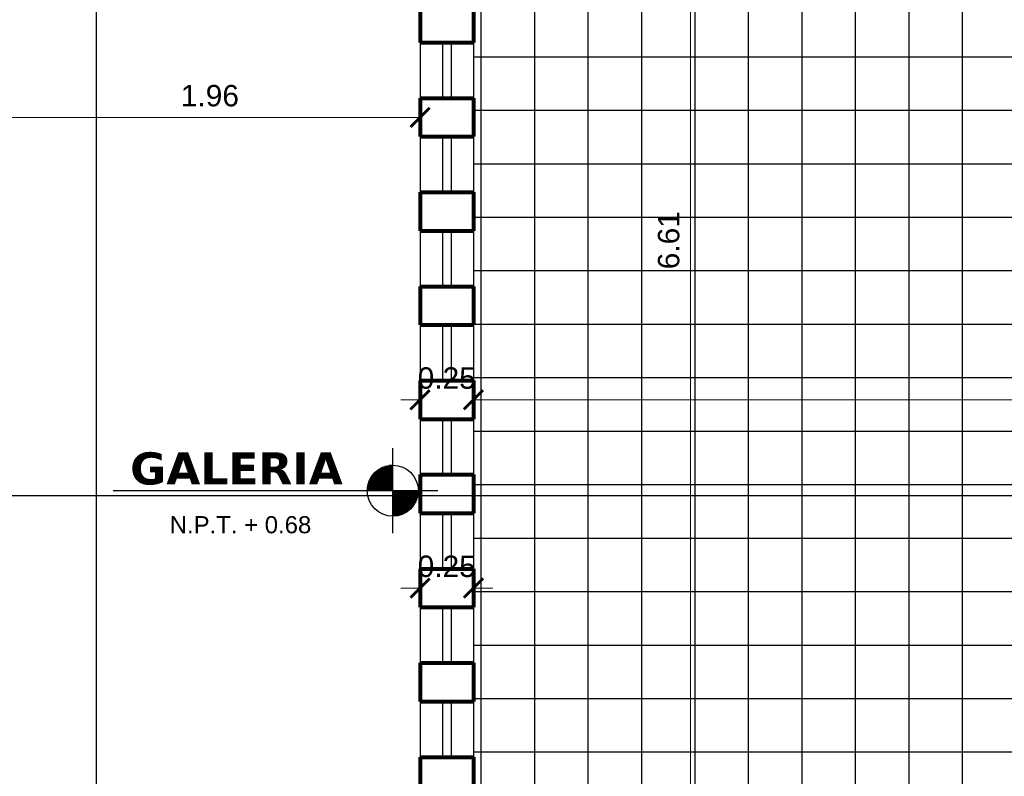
# Model space of a CAD drawing. Header units: inches. Extents: x -2.6 to 11.8, y -3.4 to 32.7.
# Tile 15 of 19: x 0.3 to 4.9, y 14.7 to 18.2. Entities that reach past the tile are written whole.
import ezdxf

# ---------------------------------------------------------------- set-up
doc = ezdxf.new("R2010")
doc.units = ezdxf.units.IN
doc.header["$MEASUREMENT"] = 0
doc.linetypes.add('CONTINUA', pattern=[0])
for name, color, linetype in [('Cotas', 60, 'Continuous'), ('Linea de corte', 30, 'Continuous'), ('Niveles', 86, 'Continuous'), ('Texto', 98, 'Continuous'), ('Textura piso', 8, 'Continuous'), ('Ventana', 4, 'Continuous')]:
    doc.layers.add(name, color=color, linetype=linetype)
doc.layers.add('Paredes', color=5, linetype='Continuous', lineweight=80)
doc.styles.get("Standard").update_dxf_attribs({"font": 'arial.ttf'})
doc.styles.add('style1', font='arial.ttf')
doc.dimstyles.new('Cotas', dxfattribs={"dimtxt": 0.1, "dimasz": 0.09, "dimexe": 0.2, "dimexo": 0.4, "dimgap": 0.05, "dimtad": 1, "dimzin": 0, "dimdsep": 46, "dimtxsty": 'Standard', "dimblk": 'ARCHTICK', "dimcen": 0.09, "dimse1": 1, "dimse2": 1, "dimclrd": 60, "dimclre": 256, "dimadec": 0, "dimazin": 0, "dimtfac": 1, "dimtix": 1, "dimtofl": 0, "dimtmove": 1, "dimatfit": 3, "dimfxl": 0, "dimtolj": 1, "dimtzin": 0, "dimlwd": 9, "dimarcsym": 0})

# ---------------------------------------------------------------- blocks, each defined once
blk = doc.blocks.new('Nivel')
at = {"layer": 'Niveles'}
for p, q in [((46.512, 32.297), (46.512, 32.6947)), ((46.512, 32.5842), (46.4318, 32.5842)), ((46.4334, 32.5856), (46.4334, 32.4959)), ((46.512, 32.5892), (46.4377, 32.5892)), ((46.4384, 32.5898), (46.4384, 32.4959)), ((46.4434, 32.5935), (46.4434, 32.4959)), ((46.512, 32.5942), (46.4444, 32.5942)), ((46.4483, 32.5968), (46.4483, 32.4959)), ((46.512, 32.5991), (46.4522, 32.5991)), ((46.4533, 32.5997), (46.4533, 32.4959)), ((46.4583, 32.6024), (46.4583, 32.4959)), ((46.512, 32.6041), (46.4618, 32.6041)), ((46.4632, 32.6048), (46.4632, 32.4959)), ((46.4682, 32.6069), (46.4682, 32.4959)), ((46.4732, 32.6087), (46.4732, 32.4959)), ((46.512, 32.6091), (46.4743, 32.6091)), ((46.4782, 32.6103), (46.4782, 32.4959)), ((46.4831, 32.6116), (46.4831, 32.4959)), ((46.4881, 32.6128), (46.4881, 32.4959)), ((46.4931, 32.6137), (46.4931, 32.4959)), ((46.512, 32.614), (46.4955, 32.614)), ((46.498, 32.6144), (46.498, 32.4959)), ((46.503, 32.6148), (46.503, 32.4959)), ((46.508, 32.6151), (46.508, 32.4959)), ((46.512, 32.5395), (46.4009, 32.5395)), ((46.512, 32.5444), (46.403, 32.5444)), ((46.4036, 32.5457), (46.4036, 32.4959)), ((46.512, 32.5494), (46.4054, 32.5494)), ((46.512, 32.5544), (46.408, 32.5544)), ((46.4086, 32.5553), (46.4086, 32.4959)), ((46.512, 32.5594), (46.411, 32.5594)), ((46.4135, 32.5632), (46.4135, 32.4959)), ((46.512, 32.5643), (46.4143, 32.5643)), ((46.512, 32.5693), (46.418, 32.5693)), ((46.4185, 32.57), (46.4185, 32.4959)), ((46.512, 32.5743), (46.4221, 32.5743)), ((46.4235, 32.5759), (46.4235, 32.4959)), ((46.512, 32.5792), (46.4267, 32.5792)), ((46.4284, 32.581), (46.4284, 32.4959)), ((46.7232, 32.4959), (45.2054, 32.4959)), ((46.512, 32.4997), (46.3928, 32.4997)), ((46.512, 32.5047), (46.393, 32.5047)), ((46.512, 32.5096), (46.3935, 32.5096)), ((46.3936, 32.5109), (46.3936, 32.4959)), ((46.512, 32.5146), (46.3942, 32.5146)), ((46.512, 32.5196), (46.3951, 32.5196)), ((46.512, 32.5246), (46.3962, 32.5246)), ((46.512, 32.5295), (46.3975, 32.5295)), ((46.3986, 32.533), (46.3986, 32.4959)), ((46.512, 32.5345), (46.3991, 32.5345)), ((46.6313, 32.4947), (46.512, 32.4947)), ((46.513, 32.4959), (46.513, 32.3766)), ((46.5179, 32.4959), (46.5179, 32.3767)), ((46.5229, 32.4959), (46.5229, 32.3771)), ((46.5279, 32.4959), (46.5279, 32.3776)), ((46.5328, 32.4959), (46.5328, 32.3784)), ((46.5378, 32.4959), (46.5378, 32.3794)), ((46.5428, 32.4959), (46.5428, 32.3806)), ((46.5478, 32.4959), (46.5478, 32.382)), ((46.5527, 32.4959), (46.5527, 32.3837)), ((46.5577, 32.4959), (46.5577, 32.3857)), ((46.5627, 32.4959), (46.5627, 32.3878)), ((46.5676, 32.4959), (46.5676, 32.3903)), ((46.5726, 32.4959), (46.5726, 32.3931)), ((46.5776, 32.4959), (46.5776, 32.3962)), ((46.5826, 32.4959), (46.5826, 32.3996)), ((46.5875, 32.4959), (46.5875, 32.4035)), ((46.5925, 32.4959), (46.5925, 32.4078)), ((46.5975, 32.4959), (46.5975, 32.4126)), ((46.6024, 32.4959), (46.6024, 32.418)), ((46.6074, 32.4959), (46.6074, 32.4242)), ((46.6124, 32.4959), (46.6124, 32.4314)), ((46.6174, 32.4959), (46.6174, 32.4399)), ((46.6223, 32.4959), (46.6223, 32.4504)), ((46.6273, 32.4959), (46.6273, 32.4651)), ((46.6312, 32.4898), (46.512, 32.4898)), ((46.6308, 32.4848), (46.512, 32.4848)), ((46.6302, 32.4798), (46.512, 32.4798)), ((46.6295, 32.4748), (46.512, 32.4748)), ((46.6285, 32.4699), (46.512, 32.4699)), ((46.6272, 32.4649), (46.512, 32.4649)), ((46.6258, 32.4599), (46.512, 32.4599)), ((46.6241, 32.455), (46.512, 32.455)), ((46.6222, 32.45), (46.512, 32.45)), ((46.6199, 32.445), (46.512, 32.445)), ((46.6175, 32.44), (46.512, 32.44)), ((46.6147, 32.4351), (46.512, 32.4351)), ((46.6116, 32.4301), (46.512, 32.4301)), ((46.6081, 32.4251), (46.512, 32.4251)), ((46.6042, 32.4202), (46.512, 32.4202)), ((46.5999, 32.4152), (46.512, 32.4152)), ((46.5951, 32.4102), (46.512, 32.4102)), ((46.5896, 32.4052), (46.512, 32.4052)), ((46.5834, 32.4003), (46.512, 32.4003)), ((46.5762, 32.3953), (46.512, 32.3953)), ((46.5677, 32.3903), (46.512, 32.3903)), ((46.557, 32.3854), (46.512, 32.3854)), ((46.542, 32.3804), (46.512, 32.3804))]:
    blk.add_line(p, q, dxfattribs=at)
blk.add_circle((46.512, 32.4959), 0.1193, dxfattribs=at)
blk = doc.blocks.new('_ArchTick')
at = {"color": 0, "linetype": 'ByBlock', "const_width": 0.15}
blk.add_lwpolyline([(-0.5, -0.5), (0.5, 0.5)], dxfattribs=at)
blk = doc.blocks.new('*D108')
at = {"layer": 'Cotas', "color": 60, "linetype": 'CONTINUA', "lineweight": 9, "transparency": 16777216}
blk.add_line((2.2142, 17.7441), (0.25, 17.7441), dxfattribs=at)
at = {"layer": 'Defpoints', "color": 0, "transparency": 16777216}
for p in [(0.25, 17.7441), (0.25, 17.7441), (2.2142, 17.7441)]:
    blk.add_point(p, dxfattribs=at)
at = {"layer": 'Cotas', "color": 60, "lineweight": 9, "transparency": 16777216, "xscale": 0.09, "yscale": 0.09, "zscale": 0.09, "rotation": 180}
blk.add_blockref('_ArchTick', (0.25, 17.7441), dxfattribs=at)
at = {"layer": 'Cotas', "color": 60, "lineweight": 9, "transparency": 16777216, "xscale": 0.09, "yscale": 0.09, "zscale": 0.09}
blk.add_blockref('_ArchTick', (2.2142, 17.7441), dxfattribs=at)
at = {"layer": 'Cotas', "color": 0, "transparency": 16777216, "insert": (1.2321, 17.8451), "char_height": 0.1, "attachment_point": 5}
blk.add_mtext('\\A1;1.96', dxfattribs=at)
blk = doc.blocks.new('*D110')
at = {"layer": 'Cotas', "color": 60, "linetype": 'CONTINUA', "lineweight": 9, "transparency": 16777216}
blk.add_line((3.4779, 20.4759), (3.4779, 13.8641), dxfattribs=at)
at = {"layer": 'Defpoints', "color": 0, "transparency": 16777216}
for p in [(3.4779, 20.4759), (3.4779, 13.8641), (3.4779, 13.8641)]:
    blk.add_point(p, dxfattribs=at)
at = {"layer": 'Cotas', "color": 60, "lineweight": 9, "transparency": 16777216, "xscale": 0.09, "yscale": 0.09, "zscale": 0.09}
for p, rotation in [((3.4779, 20.4759), 90), ((3.4779, 13.8641), 270)]:
    blk.add_blockref('_ArchTick', p, dxfattribs=dict(at, rotation=rotation))
at = {"layer": 'Cotas', "color": 0, "transparency": 16777216, "insert": (3.3769, 17.17), "char_height": 0.1, "attachment_point": 5, "rotation": 90}
blk.add_mtext('\\A1;6.61', dxfattribs=at)
blk = doc.blocks.new('*D112')
at = {"layer": 'Cotas', "color": 60, "linetype": 'CONTINUA', "lineweight": 9, "transparency": 16777216}
for p, q in [((2.2142, 15.5441), (2.1242, 15.5441)), ((2.4642, 15.5441), (2.5542, 15.5441))]:
    blk.add_line(p, q, dxfattribs=at)
at = {"layer": 'Defpoints', "color": 0, "transparency": 16777216}
for p in [(2.2142, 15.5441), (2.4642, 15.5441), (2.4642, 15.5441)]:
    blk.add_point(p, dxfattribs=at)
at = {"layer": 'Cotas', "color": 60, "lineweight": 9, "transparency": 16777216, "xscale": 0.09, "yscale": 0.09, "zscale": 0.09}
blk.add_blockref('_ArchTick', (2.2142, 15.5441), dxfattribs=at)
at = {"layer": 'Cotas', "color": 60, "lineweight": 9, "transparency": 16777216, "xscale": 0.09, "yscale": 0.09, "zscale": 0.09, "rotation": 180}
blk.add_blockref('_ArchTick', (2.4642, 15.5441), dxfattribs=at)
at = {"layer": 'Cotas', "color": 0, "transparency": 16777216, "insert": (2.3392, 15.6451), "char_height": 0.1, "attachment_point": 5}
blk.add_mtext('\\A1;0.25', dxfattribs=at)
blk = doc.blocks.new('*D143')
at = {"layer": 'Cotas', "color": 60, "linetype": 'CONTINUA', "lineweight": 9, "transparency": 16777216}
blk.add_line((2.4642, 16.4241), (9.0599, 16.4241), dxfattribs=at)
at = {"layer": 'Defpoints', "color": 0, "transparency": 16777216}
for p in [(2.4642, 16.4241), (9.0599, 16.4241), (9.0599, 16.4241)]:
    blk.add_point(p, dxfattribs=at)
at = {"layer": 'Cotas', "color": 60, "lineweight": 9, "transparency": 16777216, "xscale": 0.09, "yscale": 0.09, "zscale": 0.09, "rotation": 180}
blk.add_blockref('_ArchTick', (2.4642, 16.4241), dxfattribs=at)
at = {"layer": 'Cotas', "color": 60, "lineweight": 9, "transparency": 16777216, "xscale": 0.09, "yscale": 0.09, "zscale": 0.09}
blk.add_blockref('_ArchTick', (9.0599, 16.4241), dxfattribs=at)
at = {"layer": 'Cotas', "color": 0, "transparency": 16777216, "insert": (5.7621, 16.5251), "char_height": 0.1, "attachment_point": 5}
blk.add_mtext('\\A1;6.60', dxfattribs=at)
blk = doc.blocks.new('*D177')
at = {"layer": 'Cotas', "color": 60, "linetype": 'CONTINUA', "lineweight": 9, "transparency": 16777216}
for p, q in [((2.2142, 16.4241), (2.1242, 16.4241)), ((2.4642, 16.4241), (2.5542, 16.4241))]:
    blk.add_line(p, q, dxfattribs=at)
at = {"layer": 'Defpoints', "color": 0, "transparency": 16777216}
for p in [(2.2142, 16.4241), (2.2142, 16.4241), (2.4642, 16.4241)]:
    blk.add_point(p, dxfattribs=at)
at = {"layer": 'Cotas', "color": 60, "lineweight": 9, "transparency": 16777216, "xscale": 0.09, "yscale": 0.09, "zscale": 0.09}
blk.add_blockref('_ArchTick', (2.2142, 16.4241), dxfattribs=at)
at = {"layer": 'Cotas', "color": 60, "lineweight": 9, "transparency": 16777216, "xscale": 0.09, "yscale": 0.09, "zscale": 0.09, "rotation": 180}
blk.add_blockref('_ArchTick', (2.4642, 16.4241), dxfattribs=at)
at = {"layer": 'Cotas', "color": 0, "transparency": 16777216, "insert": (2.3392, 16.5251), "char_height": 0.1, "attachment_point": 5}
blk.add_mtext('\\A1;0.25', dxfattribs=at)

msp = doc.modelspace()

# ---------------------------------------------------------------- hatches: boundary and pattern name
at = {"layer": 'Textura piso'}
h = msp.add_hatch(dxfattribs=at)
h.set_pattern_fill('ANSI37', color=256, scale=2, angle=315, style=0)
h.set_pattern_definition([(0, (-26.74984, -126.97242), (7e-17, 0.25), []), (90, (-26.74984, -126.97242), (-0.25, 7e-17), [])])
edge = h.paths.add_edge_path()
edge.add_line((9.0599, 13.8641), (9.0599, 19.6663))
edge.add_ellipse((9.0483, 19.6701), major_axis=(0.00575, 0.00575), ratio=1, start_angle=220.3243, end_angle=315, ccw=False)
edge.add_line((9.0476, 19.662), (9.0322, 19.6658))
edge.add_line((9.0322, 19.6658), (9.0322, 19.6714))
edge.add_ellipse((9.0521, 19.6552), major_axis=(0.0182, 0.0182), ratio=1, start_angle=95.834, end_angle=134.8998)
edge.add_line((9.0265, 19.6552), (9.0221, 19.6552))
edge.add_line((9.0221, 19.6552), (9.0221, 19.645))
edge.add_line((9.0221, 19.645), (8.9681, 19.645))
edge.add_ellipse((9.0207, 20.4728), major_axis=(0.5865, 0.5865), ratio=1, start_angle=134.7855, end_angle=221.3655, ccw=False)
edge.add_line((8.1912, 20.4759), (8.1599, 20.4759))
edge.add_line((8.1599, 20.4759), (7.6499, 20.4759))
edge.add_line((7.6499, 20.4759), (2.4642, 20.4759))
edge.add_line((2.4642, 20.4759), (2.4642, 20.3041))
edge.add_line((2.4642, 20.3041), (2.4642, 20.0441))
edge.add_line((2.4642, 20.0441), (2.4642, 19.8541))
edge.add_line((2.4642, 19.8541), (2.4642, 19.5941))
edge.add_line((2.4642, 19.5941), (2.4642, 19.4141))
edge.add_line((2.4642, 19.4141), (2.4642, 19.1541))
edge.add_line((2.4642, 19.1541), (2.4642, 18.9741))
edge.add_line((2.4642, 18.9741), (2.4642, 18.7141))
edge.add_line((2.4642, 18.7141), (2.4642, 18.5341))
edge.add_line((2.4642, 18.5341), (2.4642, 18.2741))
edge.add_line((2.4642, 18.2741), (2.4642, 18.0941))
edge.add_line((2.4642, 18.0941), (2.4642, 17.8341))
edge.add_line((2.4642, 17.8341), (2.4642, 17.6541))
edge.add_line((2.4642, 17.6541), (2.4642, 17.3941))
edge.add_line((2.4642, 17.3941), (2.4642, 17.2141))
edge.add_line((2.4642, 17.2141), (2.4642, 16.9541))
edge.add_line((2.4642, 16.9541), (2.4642, 16.7741))
edge.add_line((2.4642, 16.7741), (2.4642, 16.5141))
edge.add_line((2.4642, 16.5141), (2.4642, 16.3341))
edge.add_line((2.4642, 16.3341), (2.4642, 16.0741))
edge.add_line((2.4642, 16.0741), (2.4642, 15.8941))
edge.add_line((2.4642, 15.8941), (2.4642, 15.6341))
edge.add_line((2.4642, 15.6341), (2.4642, 15.4541))
edge.add_line((2.4642, 15.4541), (2.4642, 15.1941))
edge.add_line((2.4642, 15.1941), (2.4642, 15.0141))
edge.add_line((2.4642, 15.0141), (2.4642, 14.7541))
edge.add_line((2.4642, 14.7541), (2.4642, 14.5741))
edge.add_line((2.4642, 14.5741), (2.4642, 14.3141))
edge.add_line((2.4642, 14.3141), (2.4642, 14.1341))
edge.add_line((2.4642, 14.1341), (2.4642, 13.8641))
edge.add_line((2.4642, 13.8641), (5.3119, 13.8641))
edge.add_line((5.3119, 13.8641), (9.0599, 13.8641))
h.paths.add_polyline_path([(5.2947, 17.8973), (5.9829, 17.8973), (5.9829, 17.7757), (5.2947, 17.7757)], flags=24)
h.paths.add_polyline_path([(5.1961, 18.2365), (5.9816, 18.2365), (5.9816, 18.0053), (5.1961, 18.0053)], flags=24)

# ---------------------------------------------------------------- linework, layer by layer
at = {"layer": 'Linea de corte'}
for p, q in [((0.7, 32.25), (0.7, -2.2)), ((11.4099, 15.9759), (-2.2, 15.9759))]:
    msp.add_line(p, q, dxfattribs=at)
at = {"layer": 'Paredes'}
for p, q in [((2.2142, 18.2741), (2.2142, 18.0941)), ((2.4642, 18.2741), (2.4642, 18.0941)), ((2.2142, 18.0941), (2.4642, 18.0941)), ((2.2142, 17.8341), (2.2142, 17.6541)), ((2.2142, 17.8341), (2.4642, 17.8341)), ((2.4642, 17.8341), (2.4642, 17.6541)), ((2.2142, 17.6541), (2.4642, 17.6541)), ((2.2142, 17.3941), (2.2142, 17.2141)), ((2.2142, 17.3941), (2.4642, 17.3941)), ((2.4642, 17.3941), (2.4642, 17.2141)), ((2.2142, 17.2141), (2.4642, 17.2141)), ((2.2142, 16.9541), (2.2142, 16.7741)), ((2.2142, 16.9541), (2.4642, 16.9541)), ((2.4642, 16.9541), (2.4642, 16.7741)), ((2.2142, 16.7741), (2.4642, 16.7741)), ((2.2142, 16.5141), (2.2142, 16.3341)), ((2.2142, 16.5141), (2.4642, 16.5141)), ((2.4642, 16.5141), (2.4642, 16.3341)), ((2.2142, 16.3341), (2.4642, 16.3341)), ((2.2142, 16.0741), (2.2142, 15.8941)), ((2.2142, 16.0741), (2.4642, 16.0741)), ((2.4642, 16.0741), (2.4642, 15.8941)), ((2.2142, 15.8941), (2.4642, 15.8941)), ((2.2142, 15.6341), (2.2142, 15.4541)), ((2.2142, 15.6341), (2.4642, 15.6341)), ((2.4642, 15.6341), (2.4642, 15.4541)), ((2.2142, 15.4541), (2.4642, 15.4541)), ((2.2142, 15.1941), (2.2142, 15.0141)), ((2.2142, 15.1941), (2.4642, 15.1941)), ((2.4642, 15.1941), (2.4642, 15.0141)), ((2.2142, 15.0141), (2.4642, 15.0141)), ((2.2142, 14.7541), (2.2142, 14.5741)), ((2.2142, 14.7541), (2.4642, 14.7541)), ((2.4642, 14.7541), (2.4642, 14.5741))]:
    msp.add_line(p, q, dxfattribs=at)
at = {"layer": 'Ventana'}
for p, q in [((2.2142, 18.0941), (2.2142, 17.8341)), ((2.3192, 18.0941), (2.3192, 17.8341)), ((2.3592, 18.0941), (2.3592, 17.8341)), ((2.4642, 18.0941), (2.4642, 17.8341)), ((2.2142, 17.6541), (2.2142, 17.3941)), ((2.3192, 17.6541), (2.3192, 17.3941)), ((2.3592, 17.6541), (2.3592, 17.3941)), ((2.4642, 17.6541), (2.4642, 17.3941)), ((2.2142, 17.2141), (2.2142, 16.9541)), ((2.3192, 17.2141), (2.3192, 16.9541)), ((2.3592, 17.2141), (2.3592, 16.9541)), ((2.4642, 17.2141), (2.4642, 16.9541)), ((2.2142, 16.7741), (2.2142, 16.5141)), ((2.3192, 16.7741), (2.3192, 16.5141)), ((2.3592, 16.7741), (2.3592, 16.5141)), ((2.4642, 16.7741), (2.4642, 16.5141)), ((2.2142, 16.3341), (2.2142, 16.0741)), ((2.3192, 16.3341), (2.3192, 16.0741)), ((2.3592, 16.3341), (2.3592, 16.0741)), ((2.4642, 16.3341), (2.4642, 16.0741)), ((2.2142, 15.8941), (2.2142, 15.6341)), ((2.3192, 15.8941), (2.3192, 15.6341)), ((2.3592, 15.8941), (2.3592, 15.6341)), ((2.4642, 15.8941), (2.4642, 15.6341)), ((2.2142, 15.4541), (2.2142, 15.1941)), ((2.3192, 15.4541), (2.3192, 15.1941)), ((2.3592, 15.4541), (2.3592, 15.1941)), ((2.4642, 15.4541), (2.4642, 15.1941)), ((2.2142, 15.0141), (2.2142, 14.7541)), ((2.3192, 15.0141), (2.3192, 14.7541)), ((2.3592, 15.0141), (2.3592, 14.7541)), ((2.4642, 15.0141), (2.4642, 14.7541))]:
    msp.add_line(p, q, dxfattribs=at)

# ---------------------------------------------------------------- block references
at = {"layer": 'Niveles'}
msp.add_blockref('Nivel', (-44.4249, -16.4968), dxfattribs=at)

# ---------------------------------------------------------------- texts
at = {"layer": 'Niveles', "insert": (1.0445, 15.8801), "char_height": 0.08, "width": 0.758505, "attachment_point": 1, "style": 'style1'}
msp.add_mtext('N.P.T. + 0.68', dxfattribs=at)
at = {"layer": 'Texto', "insert": (0.8593, 16.1783), "char_height": 0.15, "attachment_point": 1}
msp.add_mtext('{\\fVerdana|b1|i0|c0|p34;GALERIA}', dxfattribs=at)

# ---------------------------------------------------------------- dimensions: what is measured, and where the dimension line sits
at = {"layer": 'Cotas'}
dim = msp.add_linear_dim(base=(3.4779, 13.8641), p1=(3.4779, 20.4759), p2=(3.4779, 13.8641), angle=270, dimstyle='Cotas', dxfattribs=at)
dim.commit()
dim.dimension.update_dxf_attribs({"geometry": '*D110', "text_midpoint": (3.3769, 17.17)})
for base, p1, p2, picture, middle in [((0.25, 17.7441), (2.2142, 17.7441), (0.25, 17.7441), '*D108', (1.2321, 17.8451)), ((2.2142, 16.4241), (2.4642, 16.4241), (2.2142, 16.4241), '*D177', (2.3392, 16.5251)), ((9.0599, 16.4241), (2.4642, 16.4241), (9.0599, 16.4241), '*D143', (5.7621, 16.5251)), ((2.4642, 15.5441), (2.2142, 15.5441), (2.4642, 15.5441), '*D112', (2.3392, 15.6451))]:
    dim = msp.add_linear_dim(base=base, p1=p1, p2=p2, dimstyle='Cotas', dxfattribs=at)
    dim.commit()
    dim.dimension.update_dxf_attribs({"geometry": picture, "text_midpoint": middle})

doc.saveas('drawing.dxf')
